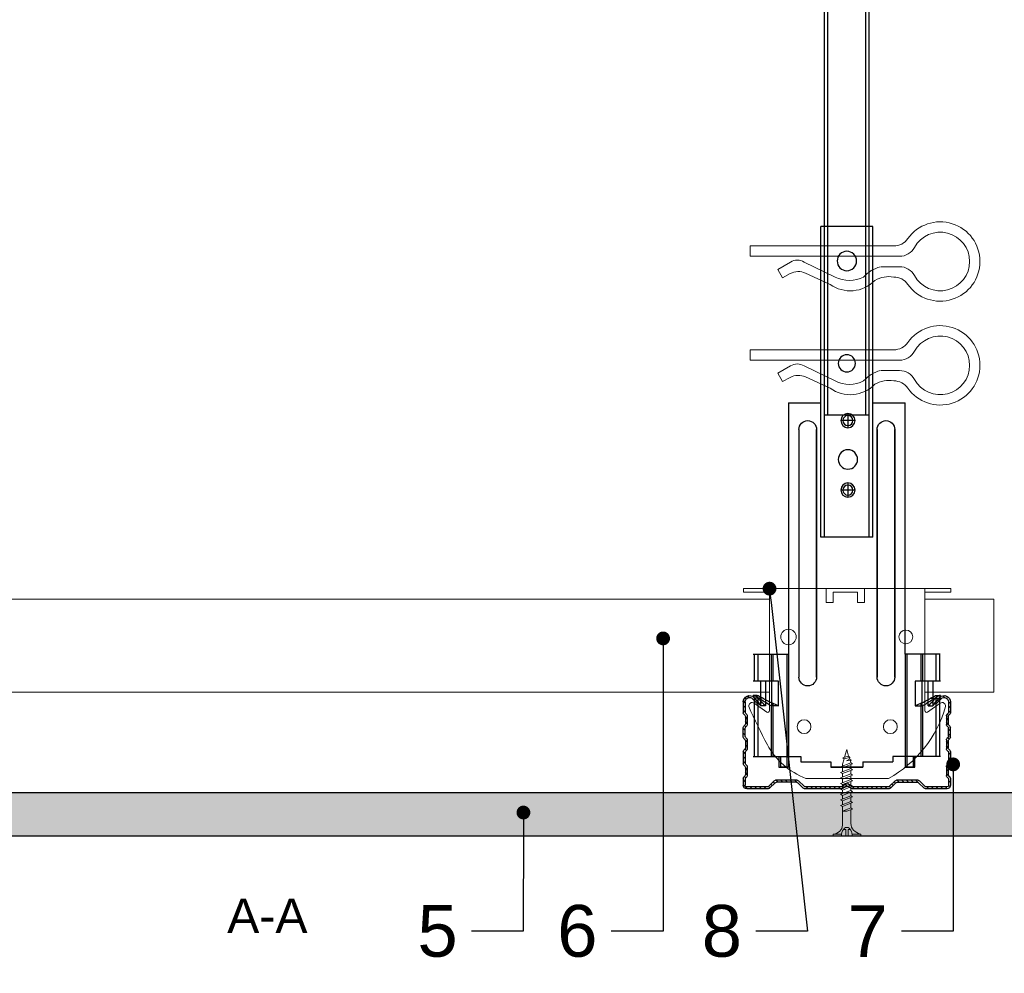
# Model space of a CAD drawing. Header units: millimetres. Extents: x 1837 to 3822, y 1456 to 2447.
# Tile 5 of 8: x 2972 to 3257, y 1895 to 2171. Entities that reach past the tile are written whole.
import ezdxf
from ezdxf import colors
from ezdxf.entities.mleader import LeaderData, LeaderLine
from ezdxf.math import Vec2, Vec3

# ---------------------------------------------------------------- set-up
doc = ezdxf.new("R2010")
doc.units = ezdxf.units.MM
for name, color, linetype, lineweight in [('_RIGIPS AKCESORIA', 7, 'Continuous', 18), ('_RIGIPS G-K', 7, 'Continuous', 25), ('_RIGIPS PROFIL', 7, 'Continuous', 9)]:
    doc.layers.add(name, color=color, linetype=linetype, lineweight=lineweight)
doc.styles.get("Standard").update_dxf_attribs({"font": 'arial.ttf'})

# ---------------------------------------------------------------- blocks, each defined once
blk = doc.blocks.new('TN 25')
at = {"layer": '_RIGIPS AKCESORIA'}
for p, q in [((0, -0.84), (0, 7.16)), ((0, 7.16), (0.46, 7.16)), ((0.46, 7.16), (0.46, 4.78)), ((0.46, 4.78), (0, 4.78)), ((0, 3.5), (1.77, 3.5)), ((1.77, 3.5), (1.77, 4.2)), ((3.02, 4.46), (8.47, 4.46)), ((7.12, 4.46), (7.12, 3.18)), ((8.03, 2.01), (7.12, 4.46)), ((7.12, 3.18), (7.65, 1.53)), ((8.47, 4.46), (8.79, 5)), ((9.61, 1.51), (8.47, 4.46)), ((8.79, 5), (9.93, 2.01)), ((9, 4.46), (10.1, 4.46)), ((10.1, 4.46), (10.41, 5)), ((11.23, 1.51), (10.1, 4.46)), ((10.41, 5), (11.56, 2.01)), ((10.62, 4.46), (11.67, 4.46)), ((11.67, 4.46), (11.99, 5)), ((12.81, 1.51), (11.67, 4.46)), ((11.99, 5), (13.14, 2.01)), ((12.2, 4.46), (13.21, 4.46)), ((13.21, 4.46), (13.52, 5)), ((14.34, 1.51), (13.21, 4.46)), ((13.52, 5), (14.67, 2.01)), ((13.73, 4.46), (14.8, 4.46)), ((14.8, 4.46), (15.12, 5)), ((15.94, 1.51), (14.8, 4.46)), ((15.12, 5), (16.26, 2.01)), ((15.33, 4.46), (16.42, 4.46)), ((16.42, 4.46), (16.73, 5)), ((17.55, 1.51), (16.42, 4.46)), ((16.73, 5), (17.88, 2.01)), ((16.94, 4.46), (17.99, 4.46)), ((17.99, 4.46), (18.31, 5)), ((19.13, 1.51), (17.99, 4.46)), ((18.31, 5), (19.45, 2.01)), ((18.52, 4.46), (19.68, 4.46)), ((19.68, 4.46), (20, 5)), ((20.82, 1.51), (19.68, 4.46)), ((20, 5), (21.14, 2.01)), ((20.21, 4.46), (20.7, 4.46)), ((20.7, 4.46), (22.28, 3.98)), ((21.85, 1.83), (21.67, 3.28)), ((21.67, 3.28), (22.14, 2.4)), ((22.28, 3.98), (22.56, 4.37)), ((22.7, 2.36), (22.28, 3.98)), ((22.56, 4.37), (23.03, 2.71)), ((22.71, 3.85), (25, 3.24)), ((25, 3.24), (23.03, 2.71)), ((0, 2.83), (1.77, 2.83)), ((0.46, 1.64), (0, 1.64)), ((0.46, -0.84), (0.46, 1.64)), ((1.77, 2.83), (1.77, 2.18)), ((7.49, 2.01), (3.55, 2.01)), ((7.65, 1.53), (8.03, 2.01)), ((9.41, 2.01), (8.03, 2.01)), ((9.93, 2.01), (9.61, 1.51)), ((11.04, 2.01), (9.93, 2.01)), ((11.56, 2.01), (11.23, 1.51)), ((12.61, 2.01), (11.56, 2.01)), ((13.14, 2.01), (12.81, 1.51)), ((14.15, 2.01), (13.14, 2.01)), ((14.67, 2.01), (14.34, 1.51)), ((15.74, 2.01), (14.67, 2.01)), ((16.26, 2.01), (15.94, 1.51)), ((17.36, 2.01), (16.26, 2.01)), ((17.88, 2.01), (17.55, 1.51)), ((18.93, 2.01), (17.88, 2.01)), ((19.45, 2.01), (19.13, 1.51)), ((19.45, 2.01), (20.62, 2.01)), ((21.14, 2.01), (20.82, 1.51)), ((21.14, 2.01), (21.81, 2.12)), ((22.14, 2.4), (21.85, 1.83)), ((22.7, 2.36), (22.14, 2.4)), ((23.03, 2.71), (22.7, 2.36)), ((0, -0.84), (0.46, -0.84))]:
    blk.add_line(p, q, dxfattribs=at)
for centre, major_axis, ratio, start_param, end_param in [((3.09, 7.67), (0.17, 3.2), 0.826134, 1.773653, 3.180586), ((-0.04, 0.9), (0, 3.93), 0.848176, -0.720942, -0.151112), ((1.66, 3.18), (0, 0.895), 0.848176, -1.552777, -0.720942), ((1.66, 3.18), (0, 0.895), 0.848176, 3.862535, 4.730408), ((3.37, -1.57), (0.28, 3.57), 0.832181, 0.035984, 1.430787), ((-2.73, 15.91), (0, 14.76), 0.848176, 3.399396, 3.475072), ((0.59, 4.62), (0, 2.81), 0.848176, 3.475072, 3.862535)]:
    blk.add_ellipse(centre, major_axis=major_axis, ratio=ratio, start_param=start_param, end_param=end_param, dxfattribs=at)
blk = doc.blocks.new('CD 60 ULTRASTIL')
h = blk.add_hatch()
h.set_pattern_fill('ANSI31', color=256, scale=0.3, style=0)
h.paths.add_polyline_path([(542.88, 684.5, -0.302776), (543.49, 684.5), (544.54, 683.79, 0.148069), (544.85, 683.7), (555.42, 683.7, 0.198912), (555.81, 683.86), (557.38, 685.44, -0.198912), (557.77, 685.6), (563.59, 685.6, -0.198912), (563.98, 685.44), (565.55, 683.86, 0.198912), (565.94, 683.7), (572.18, 683.7, 0.414214), (573.18, 684.7), (573.18, 686.74, 0.198912), (573.02, 687.12), (572.74, 687.4, -0.198912), (572.58, 687.79), (572.58, 689.87, -0.198912), (572.74, 690.26), (573.02, 690.54, 0.198912), (573.18, 690.93), (573.18, 694.47, 0.198912), (573.02, 694.86), (572.74, 695.14, -0.198912), (572.58, 695.53), (572.58, 697.61, -0.198912), (572.74, 698), (573.02, 698.28, 0.198912), (573.18, 698.67), (573.18, 701.47, 0.198912), (573.02, 701.86), (572.74, 702.14, -0.198912), (572.58, 702.53), (572.58, 704.61, -0.198912), (572.74, 705), (573.02, 705.28, 0.198912), (573.18, 705.67), (573.18, 708.9, 0.666128), (570.12, 710.18), (568.55, 708.63), (568.93, 708.24), (570.5, 709.79, -0.666128), (572.63, 708.9), (572.63, 705.9, -0.198912), (572.47, 705.51), (572.19, 705.23, 0.198912), (572.03, 704.84), (572.03, 702.3, 0.198912), (572.19, 701.91), (572.47, 701.63, -0.198912), (572.63, 701.25), (572.63, 698.9, -0.198912), (572.47, 698.51), (572.19, 698.23, 0.198912), (572.03, 697.84), (572.03, 695.3, 0.198912), (572.19, 694.91), (572.47, 694.63, -0.198912), (572.63, 694.25), (572.63, 691.16, -0.198912), (572.47, 690.77), (572.19, 690.49, 0.198912), (572.03, 690.1), (572.03, 687.56, 0.198912), (572.19, 687.17), (572.47, 686.9, -0.198912), (572.63, 686.51), (572.63, 684.7, -0.414214), (572.18, 684.25), (566.17, 684.25, -0.198912), (565.78, 684.41), (564.2, 685.99, 0.198912), (563.82, 686.15), (557.55, 686.15, 0.198912), (557.16, 685.99), (555.58, 684.41, -0.198912), (555.19, 684.25), (545.01, 684.25, -0.148069), (544.71, 684.34), (543.49, 685.16, 0.302776), (542.88, 685.16), (541.65, 684.34, -0.148069), (541.35, 684.25), (531.17, 684.25, -0.198912), (530.78, 684.41), (529.2, 685.99, 0.198912), (528.82, 686.15), (522.55, 686.15, 0.198912), (522.16, 685.99), (520.58, 684.41, -0.198912), (520.19, 684.25), (514.18, 684.25, -0.414214), (513.73, 684.7), (513.73, 686.51, -0.198912), (513.89, 686.9), (514.17, 687.17, 0.198912), (514.33, 687.56), (514.33, 690.1, 0.198912), (514.17, 690.49), (513.89, 690.77, -0.198912), (513.73, 691.16), (513.73, 694.25, -0.198912), (513.89, 694.63), (514.17, 694.91, 0.198912), (514.33, 695.3), (514.33, 697.84, 0.198912), (514.17, 698.23), (513.89, 698.51, -0.198912), (513.73, 698.9), (513.73, 701.25, -0.198912), (513.89, 701.63), (514.17, 701.91, 0.198912), (514.33, 702.3), (514.33, 704.84, 0.198912), (514.17, 705.23), (513.89, 705.51, -0.198912), (513.73, 705.9), (513.73, 708.9, -0.666128), (515.86, 709.79), (517.43, 708.24), (517.81, 708.63), (516.25, 710.18, 0.666128), (513.18, 708.9), (513.18, 705.67, 0.198912), (513.34, 705.28), (513.62, 705, -0.198912), (513.78, 704.61), (513.78, 702.53, -0.198912), (513.62, 702.14), (513.34, 701.86, 0.198912), (513.18, 701.47), (513.18, 698.67, 0.198912), (513.34, 698.28), (513.62, 698, -0.198912), (513.78, 697.61), (513.78, 695.53, -0.198912), (513.62, 695.14), (513.34, 694.86, 0.198912), (513.18, 694.47), (513.18, 690.93, 0.198912), (513.34, 690.54), (513.62, 690.26, -0.198912), (513.78, 689.87), (513.78, 687.79, -0.198912), (513.62, 687.4), (513.34, 687.12, 0.198912), (513.18, 686.74), (513.18, 684.7, 0.414214), (514.18, 683.7), (520.42, 683.7, 0.198912), (520.81, 683.86), (522.38, 685.44, -0.198912), (522.77, 685.6), (528.59, 685.6, -0.198912), (528.98, 685.44), (530.55, 683.86, 0.198912), (530.94, 683.7), (541.51, 683.7, 0.148069), (541.82, 683.79)])
for p, q in [((513.18, 708.9), (513.18, 705.67)), ((513.73, 708.9), (513.73, 705.9)), ((515.86, 709.79), (517.43, 708.24)), ((516.25, 710.18), (517.81, 708.63)), ((517.43, 708.24), (517.81, 708.63)), ((570.12, 710.18), (568.55, 708.63)), ((568.93, 708.24), (568.55, 708.63)), ((570.5, 709.79), (568.93, 708.24)), ((572.63, 708.9), (572.63, 705.9)), ((573.18, 708.9), (573.18, 705.67)), ((513.34, 705.28), (513.62, 705)), ((513.89, 705.51), (514.17, 705.23)), ((514.33, 704.84), (514.33, 702.3)), ((572.03, 704.84), (572.03, 702.3)), ((572.47, 705.51), (572.19, 705.23)), ((573.02, 705.28), (572.74, 705)), ((513.34, 701.86), (513.62, 702.14)), ((513.78, 704.61), (513.78, 702.53)), ((513.89, 701.63), (514.17, 701.91)), ((572.47, 701.63), (572.19, 701.91)), ((572.58, 704.61), (572.58, 702.53)), ((573.02, 701.86), (572.74, 702.14)), ((513.18, 698.67), (513.18, 701.47)), ((513.73, 698.9), (513.73, 701.25)), ((572.63, 698.9), (572.63, 701.25)), ((573.18, 698.67), (573.18, 701.47)), ((513.34, 698.28), (513.62, 698)), ((513.78, 697.61), (513.78, 695.53)), ((513.89, 698.51), (514.17, 698.23)), ((514.33, 697.84), (514.33, 695.3)), ((572.03, 697.84), (572.03, 695.3)), ((572.47, 698.51), (572.19, 698.23)), ((572.58, 697.61), (572.58, 695.53)), ((573.02, 698.28), (572.74, 698)), ((513.18, 694.47), (513.18, 690.93)), ((513.34, 694.86), (513.62, 695.14)), ((513.73, 694.25), (513.73, 691.16)), ((513.89, 694.63), (514.17, 694.91)), ((572.47, 694.63), (572.19, 694.91)), ((572.63, 694.25), (572.63, 691.16)), ((573.02, 694.86), (572.74, 695.14)), ((573.18, 694.47), (573.18, 690.93)), ((513.34, 690.54), (513.62, 690.26)), ((513.89, 690.77), (514.17, 690.49)), ((572.47, 690.77), (572.19, 690.49)), ((573.02, 690.54), (572.74, 690.26)), ((513.78, 689.87), (513.78, 687.79)), ((514.33, 690.1), (514.33, 687.56)), ((572.03, 690.1), (572.03, 687.56)), ((572.58, 689.87), (572.58, 687.79)), ((513.18, 686.74), (513.18, 684.7)), ((513.34, 687.12), (513.62, 687.4)), ((513.73, 686.51), (513.73, 684.7)), ((513.89, 686.9), (514.17, 687.17)), ((520.58, 684.41), (522.16, 685.99)), ((520.81, 683.86), (522.38, 685.44)), ((522.55, 686.15), (528.82, 686.15)), ((528.59, 685.6), (522.77, 685.6)), ((530.55, 683.86), (528.98, 685.44)), ((530.78, 684.41), (529.2, 685.99)), ((541.65, 684.34), (542.88, 685.16)), ((544.71, 684.34), (543.49, 685.16)), ((555.58, 684.41), (557.16, 685.99)), ((555.81, 683.86), (557.38, 685.44)), ((557.55, 686.15), (563.82, 686.15)), ((557.77, 685.6), (563.59, 685.6)), ((565.55, 683.86), (563.98, 685.44)), ((565.78, 684.41), (564.2, 685.99)), ((572.47, 686.9), (572.19, 687.17)), ((572.63, 686.51), (572.63, 684.7)), ((573.02, 687.12), (572.74, 687.4)), ((573.18, 686.74), (573.18, 684.7)), ((514.18, 684.25), (520.19, 684.25)), ((514.18, 683.7), (520.42, 683.7)), ((530.94, 683.7), (541.51, 683.7)), ((531.17, 684.25), (541.35, 684.25)), ((541.82, 683.79), (542.88, 684.5)), ((544.54, 683.79), (543.49, 684.5)), ((544.85, 683.7), (555.42, 683.7)), ((545.01, 684.25), (555.19, 684.25)), ((565.94, 683.7), (572.18, 683.7)), ((566.17, 684.25), (572.18, 684.25))]:
    blk.add_line(p, q)
for centre, radius, start, end in [((514.98, 708.9), 1.8, 45.3251, 180), ((571.38, 708.9), 1.8, 360, 134.6749), ((514.98, 708.9), 1.25, 45.3251, 180), ((571.38, 708.9), 1.25, 360, 134.6749), ((513.73, 705.67), 0.55, 180, 225), ((513.23, 704.61), 0.55, 0, 45), ((514.28, 705.9), 0.55, 180, 225), ((513.78, 704.84), 0.55, 0, 45), ((572.58, 704.84), 0.55, 135, 180), ((572.08, 705.9), 0.55, 315, 0), ((573.13, 704.61), 0.55, 135, 180), ((572.63, 705.67), 0.55, 315, 0), ((513.73, 701.47), 0.55, 135, 180), ((513.23, 702.53), 0.55, 315, 0), ((513.78, 702.3), 0.55, 315, 0), ((572.58, 702.3), 0.55, 180, 225), ((573.13, 702.53), 0.55, 180, 225), ((572.63, 701.47), 0.55, 0, 45), ((514.28, 701.25), 0.55, 135, 180), ((572.08, 701.25), 0.55, 0, 45), ((513.73, 698.67), 0.55, 180, 225), ((513.23, 697.61), 0.55, 360, 45), ((514.28, 698.9), 0.55, 180, 225), ((513.78, 697.84), 0.55, 0, 45), ((572.58, 697.84), 0.55, 135, 180), ((572.08, 698.9), 0.55, 315, 0), ((573.13, 697.61), 0.55, 135, 180), ((572.63, 698.67), 0.55, 315, 0), ((513.73, 694.47), 0.55, 135, 180), ((513.23, 695.53), 0.55, 315, 0), ((514.28, 694.25), 0.55, 135, 180), ((513.78, 695.3), 0.55, 315, 0), ((572.58, 695.3), 0.55, 180, 225), ((572.08, 694.25), 0.55, 0, 45), ((573.13, 695.53), 0.55, 180, 225), ((572.63, 694.47), 0.55, 0, 45), ((513.73, 690.93), 0.55, 180, 225), ((514.28, 691.16), 0.55, 180, 225), ((513.78, 690.1), 0.55, 360, 45), ((572.58, 690.1), 0.55, 135, 180), ((572.08, 691.16), 0.55, 315, 0), ((572.63, 690.93), 0.55, 315, 0), ((513.23, 689.87), 0.55, 0, 45), ((513.23, 687.79), 0.55, 315, 0), ((513.78, 687.56), 0.55, 315, 360), ((572.58, 687.56), 0.55, 180, 225), ((573.13, 689.87), 0.55, 135, 180), ((573.13, 687.79), 0.55, 180, 225), ((513.73, 686.74), 0.55, 135, 180), ((514.28, 686.51), 0.55, 135, 180), ((522.55, 685.6), 0.55, 90, 135), ((522.77, 685.05), 0.55, 90, 135), ((528.59, 685.05), 0.55, 45, 90), ((528.82, 685.6), 0.55, 45, 90), ((543.18, 684.7), 0.55, 56.3099, 123.6901), ((557.55, 685.6), 0.55, 90, 135), ((557.77, 685.05), 0.55, 90, 135), ((563.59, 685.05), 0.55, 45, 90), ((563.82, 685.6), 0.55, 45, 90), ((572.08, 686.51), 0.55, 360, 45), ((572.63, 686.74), 0.55, 360, 45), ((514.18, 684.7), 1, 180, 270), ((514.18, 684.7), 0.45, 180, 270), ((520.19, 684.8), 0.55, 270, 315), ((520.42, 684.25), 0.55, 270, 315), ((530.94, 684.25), 0.55, 225, 270), ((531.17, 684.8), 0.55, 225, 270), ((541.35, 684.8), 0.55, 270, 303.6901), ((541.51, 684.25), 0.55, 270, 303.6901), ((543.18, 684.04), 0.55, 56.3099, 123.6901), ((544.85, 684.25), 0.55, 236.3099, 270), ((545.01, 684.8), 0.55, 236.3099, 270), ((555.19, 684.8), 0.55, 270, 315), ((555.42, 684.25), 0.55, 270, 315), ((565.94, 684.25), 0.55, 225, 270), ((566.17, 684.8), 0.55, 225, 270), ((572.18, 684.7), 1, 270, 0), ((572.18, 684.7), 1, 270, 360), ((572.18, 684.7), 0.45, 270, 360)]:
    blk.add_arc(centre, radius, start, end)
blk = doc.blocks.new('Lacznik krzyzowy (widok2)')
at = {"layer": '_RIGIPS AKCESORIA'}
for p, q in [((94.8, 91.5, 218.36), (94.8, 90.5, 218.36)), ((94.8, 91.5, 218.36), (154.8, 91.5, 218.36)), ((102.3, 56.12, 218.36), (102.3, 91.5, 218.36)), ((119.8, 91.5, 218.36), (119.8, 87.5, 218.36)), ((130.85, 91.5, 218.36), (130.85, 87.5, 218.36)), ((147.3, 91.5, 218.36), (147.3, 56.12, 218.36)), ((154.8, 91.5, 218.36), (154.8, 90.5, 218.36)), ((94.8, 90.5, 218.36), (102.3, 90.5, 218.36)), ((121.8, 87.5, 218.36), (121.8, 90.5, 218.36)), ((121.8, 90.5, 218.36), (128.85, 90.5, 218.36)), ((128.85, 90.5, 218.36), (128.85, 87.5, 218.36)), ((154.8, 90.5, 218.36), (147.3, 90.5, 218.36)), ((119.8, 87.5, 218.36), (121.8, 87.5, 218.36)), ((128.85, 87.5, 218.36), (130.85, 87.5, 218.36)), ((97.87, 58.32, 218.36), (101.51, 55.71, 218.36)), ((148.09, 55.71, 218.36), (151.73, 58.32, 218.36)), ((136.8, 36.5, 218.36), (112.81, 36.5, 218.36))]:
    blk.add_line(p, q, dxfattribs=at)
for centre, radius in [((107.8, 77.5, 218.36), 2), ((141.8, 77.5, 218.36), 2.24), ((112.3, 51.5, 218.36), 2), ((137.3, 51.5, 218.36), 2)]:
    blk.add_circle(centre, radius, dxfattribs=at)
for centre, radius, start, end in [((97.29, 57.5, 218.36), 1, 122.1388, 189.8152), ((129.61, 66.77, 218.36), 34.62, 195.8211, 240.9602), ((97.29, 57.5, 218.36), 1, 54.4623, 122.1388), ((12.5, 118.8, 218.36), 153.64, 331.826, 336.4146), ((152.32, 57.5, 218.36), 1, 350.1848, 125.5377), ((101.8, 56.12, 218.36), 0.5, 234.4623, 0), ((147.8, 56.12, 218.36), 0.5, 180, 305.5377), ((129.12, 56.49, 218.36), 21.41, 291.013, 331.4749)]:
    blk.add_arc(centre, radius, start, end, dxfattribs=at)
blk = doc.blocks.new('_Dot')
at = {"color": 0, "linetype": 'ByBlock', "lineweight": -2}
blk.add_line((-0.5, 0), (-1, 0), dxfattribs=at)
at = {"color": 0, "linetype": 'ByBlock', "const_width": 0.5}
blk.add_lwpolyline([(-0.25, 0, 1), (0.25, 0, 1)], format="xyb", close=True, dxfattribs=at)
blk = doc.blocks.new('wieszak noniuszowy widok')
for p, q in [((367.75, 93.63), (382.75, 93.63)), ((367.75, 3.63), (367.75, 93.63)), ((368.75, 3.63), (368.75, 93.63)), ((381.75, 3.63), (381.75, 93.63)), ((382.75, 3.63), (382.75, 93.63)), ((367.75, 42.47), (358.34, 42.47)), ((358.34, -30.29), (358.34, 42.47)), ((392.15, 42.47), (382.75, 42.47)), ((392.15, 42.47), (392.15, -30.29)), ((392.15, 42.47), (392.15, -30.29)), ((372.87, 37.38), (376.99, 37.38)), ((374.93, 39.42), (374.93, 35.32)), ((361.34, -36.95), (361.34, 34.79)), ((361.34, 34.79), (361.34, -36.95)), ((366.47, 34.79), (366.47, -36.95)), ((366.47, -36.95), (366.47, 34.79)), ((384.02, -36.95), (384.02, 34.79)), ((384.02, 34.79), (384.02, -36.95)), ((389.14, 34.79), (389.14, -36.95)), ((389.14, 34.79), (389.14, -36.95)), ((372.87, 17.23), (376.99, 17.23)), ((374.93, 19.27), (374.93, 15.17)), ((367.75, 3.63), (382.75, 3.63)), ((348.22, -30.29), (358.37, -30.29)), ((348.44, -30.29), (348.44, -38.17)), ((349.43, -30.29), (349.43, -38.17)), ((353.28, -30.29), (353.28, -38.17)), ((353.8, -30.29), (353.8, -38.17)), ((357.85, -30.29), (357.85, -63.08)), ((358.37, -30.29), (358.37, -63.08)), ((392.13, -30.29), (392.13, -63.08)), ((392.15, -30.29), (392.15, -60.01)), ((392.15, -30.29), (392.15, -60.01)), ((402.37, -30.29), (392.16, -30.29)), ((392.64, -30.29), (392.64, -63.08)), ((396.7, -30.29), (396.7, -38.17)), ((397.21, -30.29), (397.21, -38.17)), ((401.07, -30.29), (401.07, -38.17)), ((402.06, -30.29), (402.06, -38.17)), ((348.13, -38.17), (355.47, -38.17)), ((350.32, -38.17), (350.32, -45.34)), ((351.68, -45.34), (351.68, -38.17)), ((353.44, -45.34), (353.44, -38.17)), ((355.47, -38.17), (355.47, -45.34)), ((395.03, -45.34), (395.03, -38.17)), ((395.03, -38.17), (402.39, -38.17)), ((397.05, -38.17), (397.05, -45.34)), ((398.82, -38.17), (398.82, -45.34)), ((400.18, -45.34), (400.18, -38.17)), ((348.11, -42.32), (348.14, -42.29)), ((348.11, -42.37), (348.11, -42.32)), ((348.12, -42.43), (348.11, -42.37)), ((348.15, -42.51), (348.12, -42.43)), ((348.14, -42.29), (348.17, -42.28)), ((348.19, -42.61), (348.15, -42.51)), ((348.17, -42.28), (348.23, -42.28)), ((349.22, -42.28), (348.19, -42.28)), ((348.26, -42.72), (348.19, -42.61)), ((348.23, -42.28), (348.31, -42.3)), ((348.34, -42.84), (348.26, -42.72)), ((348.31, -42.3), (348.41, -42.34)), ((348.41, -42.34), (348.53, -42.39)), ((348.53, -42.39), (348.66, -42.46)), ((348.66, -42.46), (348.81, -42.54)), ((348.81, -42.54), (348.96, -42.63)), ((348.96, -42.63), (349.14, -42.73)), ((349.15, -42.29), (349.13, -42.32)), ((349.13, -42.32), (349.13, -42.36)), ((349.13, -42.36), (349.14, -42.41)), ((349.14, -42.41), (349.16, -42.47)), ((349.14, -42.73), (349.38, -42.88)), ((349.18, -42.28), (349.15, -42.29)), ((349.16, -42.47), (349.19, -42.54)), ((349.22, -42.28), (349.18, -42.28)), ((349.19, -42.54), (349.24, -42.62)), ((349.28, -42.28), (349.22, -42.28)), ((349.24, -42.62), (349.3, -42.71)), ((349.34, -42.29), (349.28, -42.28)), ((349.3, -42.71), (349.44, -42.91)), ((349.43, -42.32), (349.34, -42.29)), ((349.52, -42.35), (349.43, -42.32)), ((349.62, -42.4), (349.52, -42.35)), ((349.74, -42.46), (349.62, -42.4)), ((349.88, -42.52), (349.74, -42.46)), ((350.03, -42.6), (349.88, -42.52)), ((350.2, -42.69), (350.03, -42.6)), ((350.38, -42.79), (350.2, -42.69)), ((350.58, -42.89), (350.38, -42.79)), ((400.12, -42.79), (399.92, -42.89)), ((400.3, -42.69), (400.12, -42.79)), ((400.46, -42.6), (400.3, -42.69)), ((400.62, -42.52), (400.46, -42.6)), ((400.76, -42.46), (400.62, -42.52)), ((400.88, -42.4), (400.76, -42.46)), ((400.98, -42.35), (400.88, -42.4)), ((401.07, -42.32), (400.98, -42.35)), ((401.06, -42.91), (401.2, -42.71)), ((401.15, -42.29), (401.07, -42.32)), ((401.12, -42.88), (401.36, -42.73)), ((401.22, -42.28), (401.15, -42.29)), ((401.2, -42.71), (401.26, -42.62)), ((401.27, -42.28), (401.22, -42.28)), ((401.26, -42.62), (401.3, -42.54)), ((401.32, -42.28), (401.27, -42.28)), ((401.27, -42.28), (402.31, -42.28)), ((401.3, -42.54), (401.34, -42.47)), ((401.35, -42.29), (401.32, -42.28)), ((401.34, -42.47), (401.36, -42.41)), ((401.36, -42.32), (401.35, -42.29)), ((401.37, -42.36), (401.36, -42.32)), ((401.36, -42.41), (401.37, -42.36)), ((401.36, -42.73), (401.54, -42.63)), ((401.54, -42.63), (401.69, -42.54)), ((401.69, -42.54), (401.84, -42.46)), ((401.84, -42.46), (401.97, -42.39)), ((401.97, -42.39), (402.09, -42.34)), ((402.09, -42.34), (402.18, -42.3)), ((402.24, -42.72), (402.16, -42.84)), ((402.18, -42.3), (402.26, -42.28)), ((402.3, -42.61), (402.24, -42.72)), ((402.26, -42.28), (402.33, -42.28)), ((402.35, -42.51), (402.3, -42.61)), ((402.33, -42.28), (402.36, -42.29)), ((402.38, -42.43), (402.35, -42.51)), ((402.36, -42.29), (402.39, -42.32)), ((402.39, -42.37), (402.38, -42.43)), ((402.39, -42.32), (402.39, -42.37)), ((348.45, -43), (348.34, -42.84)), ((348.44, -42.99), (348.44, -60.01)), ((348.58, -43.18), (348.45, -43)), ((349.57, -43.07), (348.5, -43.07)), ((348.72, -43.37), (348.58, -43.18)), ((348.89, -43.59), (348.72, -43.37)), ((349.08, -43.83), (348.89, -43.59)), ((349.28, -44.08), (349.08, -43.83)), ((349.49, -44.34), (349.28, -44.08)), ((349.38, -42.88), (349.66, -43.05)), ((349.43, -42.9), (349.43, -60.01)), ((349.44, -42.91), (349.55, -43.05)), ((349.72, -44.62), (349.49, -44.34)), ((349.55, -43.05), (349.68, -43.2)), ((349.66, -43.05), (349.96, -43.25)), ((350.92, -43.07), (349.68, -43.07)), ((349.68, -43.2), (349.82, -43.37)), ((350.01, -44.98), (349.72, -44.62)), ((349.82, -43.37), (349.98, -43.56)), ((349.96, -43.25), (350.28, -43.46)), ((349.98, -43.56), (350.15, -43.76)), ((350.32, -45.34), (350.01, -44.98)), ((350.15, -43.76), (350.34, -43.96)), ((350.28, -43.46), (350.63, -43.68)), ((351.68, -45.34), (350.32, -45.34)), ((350.34, -43.96), (350.54, -44.17)), ((350.54, -44.17), (350.75, -44.4)), ((350.78, -43), (350.58, -42.89)), ((350.63, -43.68), (350.99, -43.91)), ((350.75, -44.4), (350.97, -44.63)), ((351, -43.12), (350.78, -43)), ((350.97, -44.63), (351.19, -44.86)), ((350.99, -43.91), (351.36, -44.14)), ((351.23, -43.25), (351, -43.12)), ((351.19, -44.86), (351.43, -45.11)), ((351.48, -43.37), (351.23, -43.25)), ((351.36, -44.14), (351.74, -44.37)), ((351.43, -45.11), (351.68, -45.34)), ((351.99, -43.64), (351.48, -43.37)), ((351.74, -44.37), (352.07, -44.57)), ((352.52, -43.92), (351.99, -43.64)), ((352.07, -44.57), (352.41, -44.78)), ((352.41, -44.78), (352.77, -44.98)), ((353.08, -44.19), (352.52, -43.92)), ((352.77, -44.98), (353.14, -45.18)), ((353.43, -44.35), (353.08, -44.19)), ((353.14, -45.18), (353.28, -45.26)), ((353.28, -45.26), (353.36, -45.3)), ((353.28, -45.26), (353.28, -60.01)), ((353.36, -45.3), (353.44, -45.34)), ((353.8, -44.52), (353.43, -44.35)), ((355.47, -45.34), (353.44, -45.34)), ((354.66, -44.92), (353.8, -44.52)), ((353.8, -44.52), (353.8, -60.01)), ((355.47, -45.34), (354.66, -44.92)), ((395.84, -44.92), (395.03, -45.34)), ((395.03, -45.34), (397.05, -45.34)), ((396.7, -44.52), (395.84, -44.92)), ((397.07, -44.35), (396.7, -44.52)), ((396.7, -44.52), (396.7, -60.01)), ((397.05, -45.34), (397.13, -45.3)), ((397.42, -44.19), (397.07, -44.35)), ((397.13, -45.3), (397.21, -45.26)), ((397.21, -45.26), (397.36, -45.18)), ((397.21, -45.26), (397.21, -60.01)), ((397.36, -45.18), (397.73, -44.98)), ((397.98, -43.92), (397.42, -44.19)), ((397.73, -44.98), (398.09, -44.78)), ((398.51, -43.64), (397.98, -43.92)), ((398.09, -44.78), (398.43, -44.57)), ((398.43, -44.57), (398.76, -44.37)), ((399.02, -43.37), (398.51, -43.64)), ((398.76, -44.37), (399.13, -44.14)), ((398.82, -45.34), (399.07, -45.11)), ((398.82, -45.34), (400.18, -45.34)), ((399.26, -43.25), (399.02, -43.37)), ((399.07, -45.11), (399.3, -44.86)), ((399.13, -44.14), (399.51, -43.91)), ((399.49, -43.12), (399.26, -43.25)), ((399.3, -44.86), (399.53, -44.63)), ((399.71, -43), (399.49, -43.12)), ((399.51, -43.91), (399.87, -43.68)), ((399.53, -44.63), (399.74, -44.4)), ((399.58, -43.07), (400.82, -43.07)), ((399.92, -42.89), (399.71, -43)), ((399.74, -44.4), (399.96, -44.17)), ((399.87, -43.68), (400.21, -43.46)), ((399.96, -44.17), (400.16, -43.96)), ((400.16, -43.96), (400.35, -43.76)), ((400.49, -44.98), (400.18, -45.34)), ((400.21, -43.46), (400.54, -43.25)), ((400.35, -43.76), (400.52, -43.56)), ((400.78, -44.62), (400.49, -44.98)), ((400.52, -43.56), (400.68, -43.37)), ((400.54, -43.25), (400.84, -43.05)), ((400.68, -43.37), (400.82, -43.2)), ((401.01, -44.34), (400.78, -44.62)), ((400.82, -43.2), (400.95, -43.05)), ((400.84, -43.05), (401.12, -42.88)), ((400.93, -43.07), (402, -43.07)), ((400.95, -43.05), (401.06, -42.91)), ((401.22, -44.08), (401.01, -44.34)), ((401.07, -42.9), (401.07, -60.01)), ((401.42, -43.83), (401.22, -44.08)), ((401.61, -43.59), (401.42, -43.83)), ((401.77, -43.37), (401.61, -43.59)), ((401.92, -43.18), (401.77, -43.37)), ((402.05, -43), (401.92, -43.18)), ((402.16, -42.84), (402.05, -43)), ((402.06, -42.99), (402.06, -60.01)), ((348.11, -60.01), (361.93, -60.01)), ((355.57, -63.08), (355.57, -60.01)), ((356.08, -60.01), (356.08, -63.08)), ((361.93, -60.01), (361.93, -61.55)), ((361.93, -60.01), (361.93, -61.55)), ((370.64, -61.55), (361.93, -61.55)), ((370.64, -61.55), (370.64, -63.08)), ((370.64, -61.55), (370.64, -63.08)), ((388.57, -61.55), (379.86, -61.55)), ((379.86, -61.55), (379.86, -63.08)), ((379.86, -61.55), (379.86, -63.08)), ((388.57, -60.01), (388.57, -61.55)), ((402.39, -60.01), (388.57, -60.01)), ((388.57, -60.01), (388.57, -61.55)), ((394.42, -63.08), (394.42, -60.01)), ((394.93, -60.01), (394.93, -63.08)), ((357.85, -63.08), (355.57, -63.08)), ((356.08, -63.08), (355.57, -63.08)), ((356.08, -63.08), (358.37, -63.08)), ((358.37, -63.08), (357.85, -63.08)), ((379.86, -63.08), (370.64, -63.08)), ((370.64, -63.08), (379.86, -63.08)), ((392.13, -63.08), (394.42, -63.08)), ((392.64, -63.08), (392.13, -63.08)), ((394.93, -63.08), (392.64, -63.08)), ((394.93, -63.08), (394.42, -63.08))]:
    blk.add_line(p, q)
for centre, radius in [((375.25, 83.63), 2.81), ((374.93, 37.38), 2.06), ((374.93, 37.38), 1.46), ((374.93, 26.11), 2.81), ((374.93, 17.23), 2.06), ((374.93, 17.23), 1.46)]:
    blk.add_circle(centre, radius)
for centre, start, end in [((363.91, 34.79), 0, 180), ((386.58, 34.79), 0, 180), ((363.91, -36.95), 180, 0), ((386.58, -36.95), 180, 0)]:
    blk.add_arc(centre, 2.56, start, end)
blk = doc.blocks.new('noniusz gorny widok')
for p, q in [((424.67, 11.96), (424.67, 281.05)), ((425.67, 11.96), (425.67, 281.05)), ((436.67, 11.96), (436.67, 281.05)), ((437.67, 11.96), (437.67, 281.05)), ((424.67, 11.96), (437.67, 11.96))]:
    blk.add_line(p, q)
blk.add_circle((431.17, 26.96), 2.5)
blk = doc.blocks.new('klamra')
at = {"layer": '_RIGIPS AKCESORIA'}
for p, q in [((6831.19, 2764.92), (6831.19, 2808.19)), ((6834.19, 2802.92), (6834.19, 2808.19)), ((6828.19, 2764.92), (6828.19, 2806.53)), ((6832.87, 2780.55), (6837.19, 2789.57)), ((6839.31, 2788.09), (6836.06, 2780.95)), ((6832.86, 2776.63), (6835, 2772.92)), ((6836.19, 2776.54), (6837.38, 2774.29)), ((6835, 2772.92), (6837.38, 2774.29)), ((6831.19, 2764.92), (6828.19, 2764.92))]:
    blk.add_line(p, q, dxfattribs=at)
for centre, radius, start, end in [((6832.69, 2820.02), 11.5, 305.1527, 234.8473), ((6832.69, 2820.02), 8.5, 298.7822, 241.2178), ((6823.19, 2806.53), 5, 0, 54.8473), ((6826.19, 2808.19), 5, 0, 61.2178), ((6839.19, 2808.19), 5, 118.7822, 180), ((6842.19, 2806.53), 5, 125.1527, 180), ((6845.23, 2805.18), 8.16, 170.4436, 210.2847), ((6843.93, 2805.32), 10.09, 195.2653, 228.1308), ((6831.19, 2793.92), 10, 324.3132, 45.573), ((6829.23, 2793.69), 8.97, 332.6387, 27.3613), ((6835.87, 2778.58), 3.59, 146.8414, 212.9715), ((6840.61, 2778.88), 5, 155.5109, 207.8622)]:
    blk.add_arc(centre, radius, start, end, dxfattribs=at)

msp = doc.modelspace()

# ---------------------------------------------------------------- hatches: boundary and pattern name
at = {"layer": '_RIGIPS G-K'}
h = msp.add_hatch(dxfattribs=at)
h.set_pattern_fill('DOTS', color=256, scale=2, angle=-45, style=0)
h.set_pattern_definition([(315, (-162.3743, 408.564), (3.367596, 1.122532), [0, -3.175])])
h.paths.add_polyline_path([(2744.924, 1947.058), (2744.924, 1934.558), (3304.072, 1934.558), (3304.072, 1947.058)])

# ---------------------------------------------------------------- linework, layer by layer
for p, q in [((2744.924, 1947.058), (3304.072, 1947.058)), ((2744.924, 1934.558), (3304.072, 1934.558))]:
    msp.add_line(p, q, dxfattribs=at)
at = {"layer": '_RIGIPS PROFIL'}
for p, q in [((2834.072, 2003.153), (3189.072, 2003.153)), ((3234.072, 2003.153), (3254.072, 2003.153)), ((3254.072, 2003.153), (3254.072, 1976.153)), ((2834.072, 1976.153), (3189.072, 1976.153)), ((3234.072, 1976.153), (3254.072, 1976.153))]:
    msp.add_line(p, q, dxfattribs=at)

# ---------------------------------------------------------------- block references
at = {"xscale": -1}
for name, p in [('noniusz gorny widok', (3642.641, 2044.488)), ('wieszak noniuszowy widok', (3586.721, 2017.492)), ('CD 60 ULTRASTIL', (3754.652, 1264.456))]:
    msp.add_blockref(name, p, dxfattribs=at)
at = {"color": 253, "rotation": 270}
for p in [(418.527, 8933.662), (418.527, 8903.566)]:
    msp.add_blockref('klamra', p, dxfattribs=at)
at = {"layer": '_RIGIPS AKCESORIA', "rotation": 90.00000000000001}
msp.add_blockref('TN 25', (3214.664, 1934.558), dxfattribs=at)
at = {"layer": '_RIGIPS PROFIL', "xscale": -1}
msp.add_blockref('Lacznik krzyzowy (widok2)', (3336.373, 1914.654, -218.356), dxfattribs=at)

# ---------------------------------------------------------------- texts
at = {"layer": '_RIGIPS PROFIL', "insert": (3031.92, 1916.351), "char_height": 10, "attachment_point": 1}
msp.add_mtext_dynamic_manual_height_columns('A-A', width=46.09962, gutter_width=12.5, heights=[0], dxfattribs=at)

# ---------------------------------------------------------------- leaders
at = {"layer": '_RIGIPS PROFIL'}
ml = msp.add_multileader_mtext('Standard', dxfattribs=at)
ml.set_content('8', color=256)
ml.set_leader_properties()
ml.set_arrow_properties(name='DOT')
ml.build(insert=Vec2(0, 0))
ml.multileader.update_dxf_attribs({"dogleg_length": 15})
ctx = ml.context
ctx.base_point, ctx.char_height, ctx.landing_gap_size, ctx.plane_origin = Vec3(3167.201, 1906.856), 15, 4, Vec3(3231.576, 1973.314)
ctx.text_align_type = 2
notes = []
notes.append((ctx, [(0, (1, 1, 0), (3200.085, 1906.856), (-1, 0), 15, [(0, [(3189.072, 2006.152)], 0, [])])]))
ctx.mtext.insert, ctx.mtext.alignment, ctx.mtext.flow_direction = Vec3(3181.085, 1914.484), 3, 5
ml = msp.add_multileader_mtext('Standard', dxfattribs=at)
ml.set_content('6', color=256)
ml.set_leader_properties()
ml.set_arrow_properties(name='DOT')
ml.build(insert=Vec2(0, 0))
ml.multileader.update_dxf_attribs({"dogleg_length": 15})
ctx = ml.context
ctx.base_point, ctx.char_height, ctx.landing_gap_size, ctx.plane_origin = Vec3(3125.307, 1906.856), 15, 4, Vec3(3189.702, 1973.314)
ctx.text_align_type = 2
notes.append((ctx, [(0, (1, 1, 0), (3158.211, 1906.856), (-1, 0), 15, [(0, [(3158.227, 1991.735)], 0, [])])]))
ctx.mtext.insert, ctx.mtext.alignment, ctx.mtext.flow_direction = Vec3(3139.211, 1914.484), 3, 5
ml = msp.add_multileader_mtext('Standard', dxfattribs=at)
ml.set_content('7', color=256)
ml.set_leader_properties()
ml.set_arrow_properties(name='DOT')
ml.build(insert=Vec2(0, 0))
ml.multileader.update_dxf_attribs({"dogleg_length": 15})
ctx = ml.context
ctx.base_point, ctx.char_height, ctx.landing_gap_size, ctx.plane_origin = Vec3(3209.614, 1906.856), 15, 4, Vec3(3262.123, 1973.314)
ctx.text_align_type = 2
notes.append((ctx, [(0, (1, 1, 0), (3242.324, 1906.856), (-1, 0), 15, [(0, [(3242.284, 1955.226)], 0, [])])]))
ctx.mtext.insert, ctx.mtext.alignment, ctx.mtext.flow_direction = Vec3(3223.324, 1914.356), 3, 5
ml = msp.add_multileader_mtext('Standard', dxfattribs=at)
ml.set_content('5', color=256)
ml.set_leader_properties()
ml.set_arrow_properties(name='DOT')
ml.build(insert=Vec2(0, 0))
ml.multileader.update_dxf_attribs({"dogleg_length": 15})
ctx = ml.context
ctx.base_point, ctx.char_height, ctx.landing_gap_size, ctx.plane_origin = Vec3(3084.765, 1906.856), 15, 4, Vec3(3149.201, 1973.314)
ctx.text_align_type = 2
notes.append((ctx, [(0, (1, 1, 0), (3117.71, 1906.856), (-1, 0), 15, [(0, [(3117.764, 1941.27)], 0, [])])]))
ctx.mtext.insert, ctx.mtext.alignment, ctx.mtext.flow_direction = Vec3(3098.71, 1914.484), 3, 5
for ctx, leaders in notes:
    for number, flags, end, landing, length, lines in leaders:
        leader = LeaderData()
        leader.index, (leader.has_last_leader_line, leader.has_dogleg_vector, leader.attachment_direction) = number, flags
        leader.last_leader_point, leader.dogleg_vector, leader.dogleg_length = Vec3(end), Vec3(landing), length
        for number, points, colour, breaks in lines:
            line = LeaderLine()
            line.index, line.vertices, line.color, line.breaks = number, Vec3.list(points), colors.encode_raw_color(colour), breaks
            leader.lines.append(line)
        ctx.leaders.append(leader)

doc.saveas('drawing.dxf')
